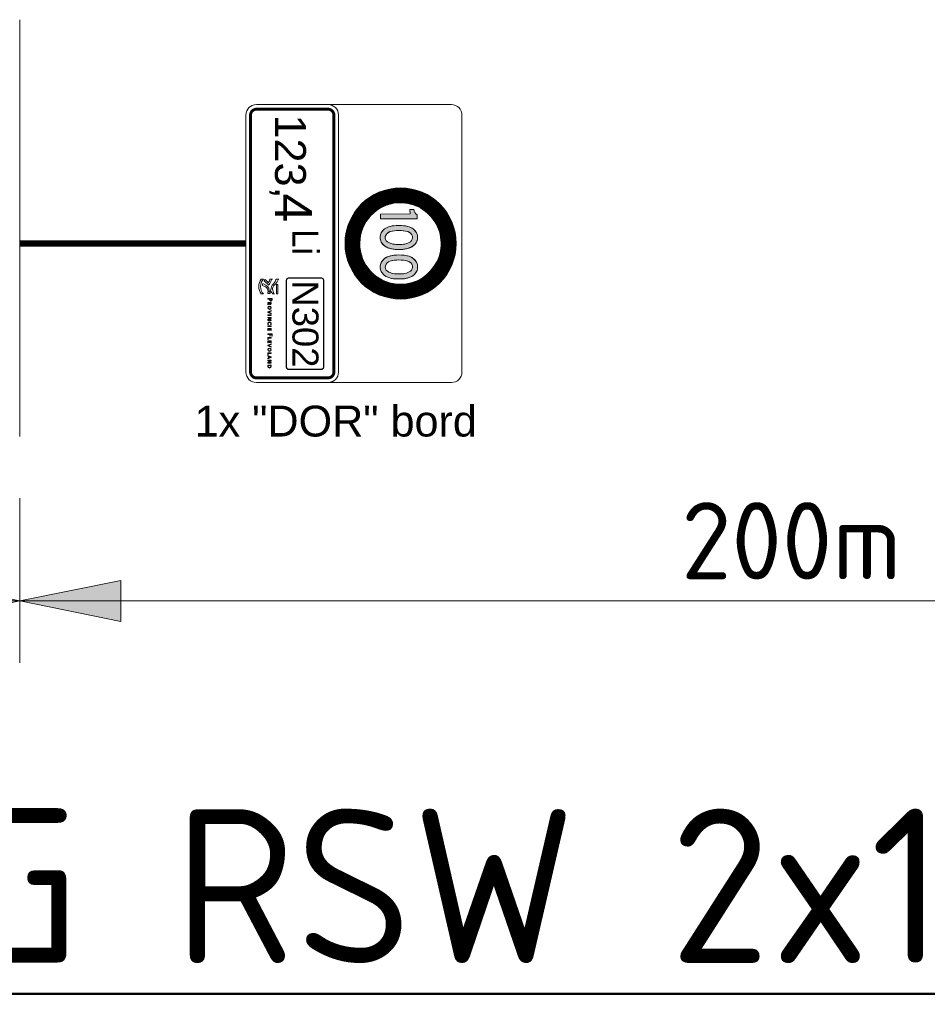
# Model space of a CAD drawing. Header units: metres. Extents: x -699 to 2316, y -1199 to 781.
# Tile 128 of 256: x -84.82 to -81.88, y -81.11 to -77.92. Entities that reach past the tile are written whole.
import ezdxf

# ---------------------------------------------------------------- set-up
doc = ezdxf.new("R2010")
doc.units = ezdxf.units.M
doc.header["$PDMODE"] = 1
for name, color, linetype, lineweight in [('B-WE-VW-VERKEERSTEKEN_BORD-G', 7, 'Continuous', 18), ('N-WE-VH-KANTVERHARDING-G', 210, 'Continuous', 35), ('X-XX-AL-AANPIJLING-M-100', 7, 'Continuous', 18), ('X-XX-AL-T50', 130, 'Continuous', 50)]:
    doc.layers.add(name, color=color, linetype=linetype, lineweight=lineweight)
doc.styles.add('ariel', font='arial.ttf')
doc.styles.add('NLCS-ISO', font='NLCS-ISO.ttf')
doc.styles.add('NLCS-ISO Standaard', font='NLCS-ISO.ttf')
doc.dimstyles.new('NLCS-M100-T25-Pijl-A', dxfattribs={"dimtxt": 0.25, "dimasz": 0.1875, "dimexe": 0.2, "dimexo": 0.2, "dimgap": 0.06999999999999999, "dimtad": 1, "dimlfac": -1, "dimzin": 0, "dimdsep": 46, "dimtxsty": 'NLCS-ISO Standaard', "dimblk": 'Pijl', "dimblk1": 'Pijl', "dimblk2": 'Pijl', "dimcen": 2.5, "dimdle": 2, "dimclrd": 256, "dimclre": 256, "dimclrt": 256, "dimadec": 0, "dimazin": 0, "dimtfac": 1, "dimtofl": 0, "dimtmove": 0, "dimatfit": 3, "dimldrblk": 'Pijl', "dimfxl": 1, "dimtolj": 1, "dimtzin": 0, "dimlwd": 18, "dimlwe": 18, "dimarcsym": 0})

# ---------------------------------------------------------------- blocks, each defined once
blk = doc.blocks.new('Pijl')
h = blk.add_hatch(color=256)
h.paths.add_polyline_path([(2.220446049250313e-16, 0), (-1.75, 0.352142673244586), (-1.749922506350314, 1.310063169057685e-14)])
h.paths.add_polyline_path([(-1.749922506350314, 1.310063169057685e-14), (-1.749845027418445, -0.3520757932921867), (0, 0)])
for p, q in [((0, 0), (-1.75, 0.352142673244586)), ((-1.75, 0.352142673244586), (-1.749845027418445, -0.3520757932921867)), ((-1.901878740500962, 1.4210854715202e-14), (0, 0)), ((0, 0), (-1.749845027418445, -0.3520757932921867))]:
    blk.add_line(p, q)
blk = doc.blocks.new('*D627')
at = {"layer": 'Defpoints', "color": 0, "transparency": 16777216}
for p in [(-89.81727998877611, -79.27430228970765), (-84.81727998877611, -79.27430228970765), (-84.81727998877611, -79.80699782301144)]:
    blk.add_point(p, dxfattribs=at)
at = {"layer": 'X-XX-AL-AANPIJLING-M-100', "lineweight": 18, "transparency": 16777216}
for p, q in [((-89.81727998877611, -79.47430228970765), (-89.81727998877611, -80.00699782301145)), ((-84.81727998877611, -79.47430228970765), (-84.81727998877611, -80.00699782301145)), ((-89.62977998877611, -79.80699782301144), (-85.00477998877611, -79.80699782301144))]:
    blk.add_line(p, q, dxfattribs=at)
at = {"layer": 'X-XX-AL-AANPIJLING-M-100', "lineweight": 18, "transparency": 16777216, "xscale": 0.1875, "yscale": 0.1875, "zscale": 0.1875, "rotation": 180}
blk.add_blockref('Pijl', (-89.81727998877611, -79.80699782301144), dxfattribs=at)
at = {"layer": 'X-XX-AL-AANPIJLING-M-100', "lineweight": 18, "transparency": 16777216, "xscale": 0.1875, "yscale": 0.1875, "zscale": 0.1875}
blk.add_blockref('Pijl', (-84.81727998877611, -79.80699782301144), dxfattribs=at)
at = {"layer": 'X-XX-AL-AANPIJLING-M-100', "transparency": 16777216, "insert": (-87.31727998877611, -79.61199782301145), "char_height": 0.25, "attachment_point": 5, "style": 'NLCS-ISO Standaard'}
blk.add_mtext('\\A1;200m', dxfattribs=at)
blk = doc.blocks.new('*D628')
at = {"layer": 'Defpoints', "color": 0, "transparency": 16777216}
for p in [(-84.81727998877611, -79.27430228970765), (-79.81727998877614, -79.27430228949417), (-79.81727998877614, -79.80699782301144)]:
    blk.add_point(p, dxfattribs=at)
at = {"layer": 'X-XX-AL-AANPIJLING-M-100', "lineweight": 18, "transparency": 16777216}
for p, q in [((-84.81727998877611, -79.47430228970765), (-84.81727998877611, -80.00699782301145)), ((-79.81727998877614, -79.47430228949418), (-79.81727998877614, -80.00699782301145)), ((-84.62977998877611, -79.80699782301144), (-80.00477998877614, -79.80699782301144))]:
    blk.add_line(p, q, dxfattribs=at)
at = {"layer": 'X-XX-AL-AANPIJLING-M-100', "lineweight": 18, "transparency": 16777216, "xscale": 0.1875, "yscale": 0.1875, "zscale": 0.1875, "rotation": 180}
blk.add_blockref('Pijl', (-84.81727998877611, -79.80699782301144), dxfattribs=at)
at = {"layer": 'X-XX-AL-AANPIJLING-M-100', "lineweight": 18, "transparency": 16777216, "xscale": 0.1875, "yscale": 0.1875, "zscale": 0.1875}
blk.add_blockref('Pijl', (-79.81727998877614, -79.80699782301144), dxfattribs=at)
at = {"layer": 'X-XX-AL-AANPIJLING-M-100', "transparency": 16777216, "insert": (-82.31727998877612, -79.61199782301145), "char_height": 0.25, "attachment_point": 5, "style": 'NLCS-ISO Standaard'}
blk.add_mtext('\\A1;200m', dxfattribs=at)
blk = doc.blocks.new('Logo_PFL_Contour_HBBORD')
at = {"layer": 'B-WE-VW-VERKEERSTEKEN_BORD-G', "color": 8, "lineweight": 5}
for points in [[(-0.06342718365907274, -0.0162602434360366), (-0.04818596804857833, -0.0162602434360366), (-0.04818596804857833, -0.01382874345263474), (-0.06342718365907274, -0.01382874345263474), (-0.06342718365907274, -0.0162602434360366)], [(-0.01421348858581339, -0.03016442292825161), (-0.01421348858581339, -0.02466804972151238), (-0.0132521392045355, -0.02466804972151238), (-0.0132521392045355, -0.03016442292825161), (-0.01421348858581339, -0.03016442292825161)], [(0.003684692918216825, -0.03016442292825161), (0.003684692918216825, -0.02466804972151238), (0.004646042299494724, -0.02466804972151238), (0.004646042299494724, -0.03016442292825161), (0.003684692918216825, -0.03016442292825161)], [(0.007635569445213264, -0.03016442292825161), (0.007635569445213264, -0.02466804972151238), (0.01074261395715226, -0.02466804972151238), (0.01074261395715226, -0.02541844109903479), (0.008596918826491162, -0.02541844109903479), (0.008596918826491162, -0.02697224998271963), (0.01063713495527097, -0.02697224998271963), (0.01063713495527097, -0.02770143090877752), (0.008596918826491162, -0.02770143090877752), (0.008596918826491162, -0.02939253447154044), (0.01074261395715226, -0.02939253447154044), (0.01074261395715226, -0.03016442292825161), (0.007635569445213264, -0.03016442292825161)], [(0.01753569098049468, -0.02383310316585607), (0.01753569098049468, -0.0261479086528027), (0.02006202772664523, -0.0261479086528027), (0.02006202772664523, -0.02692982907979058), (0.01753569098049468, -0.02692982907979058), (0.01753569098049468, -0.03016442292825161), (0.01656344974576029, -0.03016442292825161), (0.01656344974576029, -0.02302968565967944), (0.02019960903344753, -0.02302968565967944), (0.02019960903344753, -0.02383310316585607), (0.01753569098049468, -0.02383310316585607)], [(0.02257575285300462, -0.03016442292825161), (0.02257575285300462, -0.02466804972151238), (0.02353710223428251, -0.02466804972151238), (0.02353710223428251, -0.02933979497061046), (0.02550336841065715, -0.02933979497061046), (0.02550336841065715, -0.03016442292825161), (0.02257575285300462, -0.03016442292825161)], [(0.02770065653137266, -0.03016442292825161), (0.02770065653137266, -0.02466804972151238), (0.03080770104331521, -0.02466804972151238), (0.03080770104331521, -0.02541844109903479), (0.02866200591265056, -0.02541844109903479), (0.02866200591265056, -0.02697224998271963), (0.03070222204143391, -0.02697224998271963), (0.03070222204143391, -0.02770143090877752), (0.02866200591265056, -0.02770143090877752), (0.02866200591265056, -0.02939253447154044), (0.03080770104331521, -0.02939253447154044), (0.03080770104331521, -0.03016442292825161), (0.02770065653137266, -0.03016442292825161)], [(0.04725841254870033, -0.03016442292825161), (0.04725841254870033, -0.02466804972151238), (0.04821976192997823, -0.02466804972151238), (0.04821976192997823, -0.02933979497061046), (0.05018602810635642, -0.02933979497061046), (0.05018602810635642, -0.03016442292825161), (0.04725841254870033, -0.03016442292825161)], [(0.05589221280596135, -0.03016442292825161), (0.0554588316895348, -0.02901217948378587), (0.05301733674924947, -0.02901217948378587), (0.05258395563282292, -0.03016442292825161), (0.05161171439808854, -0.03016442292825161), (0.0537465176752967, -0.02466804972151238), (0.05484602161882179, -0.02466804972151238), (0.05695961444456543, -0.03016442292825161), (0.05589221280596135, -0.03016442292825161)]]:
    blk.add_lwpolyline(points, dxfattribs=at)
for points, knots in [([(-0.0621237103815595, -0.03897067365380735), (-0.06336299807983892, -0.03873523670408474), (-0.06422988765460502, -0.03844129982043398), (-0.06523806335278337, -0.03813086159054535), (-0.06523806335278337, -0.03813086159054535), (-0.06264960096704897, -0.03348679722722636), (-0.06264960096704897, -0.03348679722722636), (-0.06264960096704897, -0.03348679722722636), (-0.05968787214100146, -0.02777610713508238), (-0.05344172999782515, -0.02784243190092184), (-0.05285217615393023, -0.02784940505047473), (-0.05123874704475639, -0.02796188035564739), (-0.05123874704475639, -0.02796188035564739), (-0.05123874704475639, -0.02796188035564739), (-0.05085152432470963, -0.02519811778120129), (-0.05682556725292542, -0.02491818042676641), (-0.06182544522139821, -0.02468444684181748), (-0.06400139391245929, -0.02164250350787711), (-0.06523457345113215, -0.02043636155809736), (-0.06667619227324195, -0.01902698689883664), (-0.07078040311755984, -0.01722695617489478), (-0.07124960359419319, -0.01703857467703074), (-0.07181648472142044, -0.01682661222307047), (-0.07223074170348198, -0.01621180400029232), (-0.07223074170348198, -0.01557863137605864), (-0.07223074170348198, -0.01557863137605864), (-0.07223074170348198, -0.01207880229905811), (-0.07223074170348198, -0.01207880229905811), (-0.07223074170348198, -0.01271367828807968), (-0.07187142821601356, -0.0131236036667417), (-0.07124786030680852, -0.01339044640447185), (-0.0708580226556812, -0.01358319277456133), (-0.06550841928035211, -0.0165318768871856), (-0.06399528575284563, -0.01787577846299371), (-0.06261384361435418, -0.01910198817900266), (-0.06013701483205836, -0.0224579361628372), (-0.05643747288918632, -0.02245442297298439), (-0.05643747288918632, -0.02245442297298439), (-0.05613833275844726, -0.02245442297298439), (-0.05613833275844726, -0.02245442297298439), (-0.05442112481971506, -0.02245005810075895), (-0.05080704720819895, -0.02110961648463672), (-0.04909681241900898, -0.02022966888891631), (-0.04883430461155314, -0.02010841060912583), (-0.04833545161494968, -0.01988165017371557), (-0.04819504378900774, -0.01938192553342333), (-0.04819504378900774, -0.01938192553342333), (-0.0481932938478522, -0.02162855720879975), (-0.0481932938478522, -0.02162855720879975), (-0.0481932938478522, -0.02222505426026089), (-0.04856917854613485, -0.02229744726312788), (-0.04908547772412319, -0.02252942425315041), (-0.05005265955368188, -0.02302744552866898), (-0.0522748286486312, -0.02402423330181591), (-0.0522748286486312, -0.02402423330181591), (-0.05205941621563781, -0.02410013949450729), (-0.0519547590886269, -0.02414549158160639), (-0.0517925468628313, -0.0242187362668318), (-0.04909768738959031, -0.02554698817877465), (-0.04885872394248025, -0.02801857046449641), (-0.04885872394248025, -0.02801857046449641), (-0.04885872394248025, -0.02801857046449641), (-0.04871307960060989, -0.03016310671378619), (-0.04871307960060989, -0.03016310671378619), (-0.04871307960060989, -0.03016310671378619), (-0.05103031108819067, -0.0296790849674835), (-0.05290275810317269, -0.0296790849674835), (-0.05805787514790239, -0.0296790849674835), (-0.06040475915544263, -0.03491272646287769), (-0.06040475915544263, -0.03491272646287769), (-0.06040475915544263, -0.03491272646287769), (-0.0621237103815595, -0.03897067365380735), (-0.0621237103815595, -0.03897067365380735)], [0, 0, 0, 0, 1, 1, 1, 2, 2, 2, 3, 3, 3, 4, 4, 4, 5, 5, 5, 6, 6, 6, 7, 7, 7, 8, 8, 8, 9, 9, 9, 10, 10, 10, 11, 11, 11, 12, 12, 12, 13, 13, 13, 14, 14, 14, 15, 15, 15, 16, 16, 16, 17, 17, 17, 18, 18, 18, 19, 19, 19, 20, 20, 20, 21, 21, 21, 22, 22, 22, 23, 23, 23, 24, 24, 24, 24]), ([(-0.07168915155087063, -0.03436184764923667), (-0.07168915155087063, -0.03436184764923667), (-0.06609710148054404, -0.02903755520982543), (-0.06609710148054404, -0.02903755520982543), (-0.06609710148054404, -0.02903755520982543), (-0.06929517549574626, -0.02759767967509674), (-0.07134815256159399, -0.02682850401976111), (-0.07188450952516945, -0.02657118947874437), (-0.07222899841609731, -0.02606624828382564), (-0.07222899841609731, -0.02547757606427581), (-0.07222899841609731, -0.02547757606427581), (-0.07222899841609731, -0.02261874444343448), (-0.07222899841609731, -0.02261874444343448), (-0.07222899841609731, -0.0231995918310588), (-0.07189584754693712, -0.02361643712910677), (-0.07134204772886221, -0.02387981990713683), (-0.06716457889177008, -0.02585604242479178), (-0.06245598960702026, -0.02833725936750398), (-0.06245598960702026, -0.02833725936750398), (-0.06245598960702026, -0.02833725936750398), (-0.06933006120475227, -0.03618285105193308), (-0.06933006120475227, -0.03618285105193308), (-0.07012456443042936, -0.0356604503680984), (-0.07089551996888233, -0.03503339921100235), (-0.07168915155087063, -0.03436184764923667)], [0, 0, 0, 0, 1, 1, 1, 2, 2, 2, 3, 3, 3, 4, 4, 4, 5, 5, 5, 6, 6, 6, 7, 7, 7, 8, 8, 8, 8]), ([(-0.03934844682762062, -0.02745837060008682), (-0.03952787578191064, -0.02745837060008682), (-0.03972908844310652, -0.02745837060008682), (-0.03991940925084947, -0.0274371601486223), (-0.03991940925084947, -0.0274371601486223), (-0.03991940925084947, -0.03016442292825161), (-0.03991940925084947, -0.03016442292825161), (-0.03991940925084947, -0.03016442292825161), (-0.04089165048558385, -0.03016442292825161), (-0.04089165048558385, -0.03016442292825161), (-0.04089165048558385, -0.03016442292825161), (-0.04089165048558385, -0.02302968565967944), (-0.04089165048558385, -0.02302968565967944), (-0.04036310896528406, -0.02300876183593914), (-0.03978182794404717, -0.02298755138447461), (-0.03913691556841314, -0.02298755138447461), (-0.03749855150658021, -0.02298755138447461), (-0.03658994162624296, -0.02381189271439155), (-0.03658994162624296, -0.02508022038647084), (-0.03658994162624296, -0.02647552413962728), (-0.03773129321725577, -0.02745837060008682), (-0.03934844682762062, -0.02745837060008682)], [0, 0, 0, 0, 1, 1, 1, 2, 2, 2, 3, 3, 3, 4, 4, 4, 5, 5, 5, 6, 6, 6, 7, 7, 7, 7]), ([(-0.03924296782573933, -0.02379068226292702), (-0.03950723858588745, -0.02379068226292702), (-0.03971819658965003, -0.02379068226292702), (-0.03991940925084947, -0.02380128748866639), (-0.03991940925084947, -0.02380128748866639), (-0.03991940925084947, -0.02661281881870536), (-0.03991940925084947, -0.02661281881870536), (-0.03973940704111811, -0.02664463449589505), (-0.03953876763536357, -0.02665523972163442), (-0.03933755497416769, -0.02665523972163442), (-0.03828104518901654, -0.02664463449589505), (-0.03760460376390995, -0.02607367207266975), (-0.03760460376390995, -0.02517538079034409), (-0.03760460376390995, -0.0242876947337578), (-0.03812225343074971, -0.02379068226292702), (-0.03924296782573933, -0.02379068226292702)], [0, 0, 0, 0, 1, 1, 1, 2, 2, 2, 3, 3, 3, 4, 4, 4, 5, 5, 5, 5]), ([(-0.03152924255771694, -0.03016442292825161), (-0.03152924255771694, -0.03016442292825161), (-0.03329429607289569, -0.02780719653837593), (-0.03329429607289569, -0.02780719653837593), (-0.03329429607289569, -0.02780719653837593), (-0.03333671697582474, -0.02780719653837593), (-0.03333671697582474, -0.02780719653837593), (-0.03333671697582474, -0.02780719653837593), (-0.03333671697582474, -0.03016442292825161), (-0.03333671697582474, -0.03016442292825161), (-0.03333671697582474, -0.03016442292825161), (-0.03429806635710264, -0.03016442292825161), (-0.03429806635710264, -0.03016442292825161), (-0.03429806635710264, -0.03016442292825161), (-0.03429806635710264, -0.02466804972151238), (-0.03429806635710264, -0.02466804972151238), (-0.03393920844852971, -0.02464683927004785), (-0.03331550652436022, -0.02463623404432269), (-0.03266027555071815, -0.02463623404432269), (-0.03138134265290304, -0.02463623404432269), (-0.03064126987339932, -0.02514356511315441), (-0.03064126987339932, -0.0261160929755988), (-0.03064126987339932, -0.02704619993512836), (-0.03133892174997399, -0.0275956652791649), (-0.0322899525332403, -0.02769082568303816), (-0.03215294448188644, -0.02783901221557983), (-0.03199415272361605, -0.02805025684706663), (-0.03181472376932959, -0.0282721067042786), (-0.03181472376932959, -0.0282721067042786), (-0.03032425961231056, -0.03016442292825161), (-0.03032425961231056, -0.03016442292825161), (-0.03032425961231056, -0.03016442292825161), (-0.03152924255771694, -0.03016442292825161), (-0.03152924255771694, -0.03016442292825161)], [0, 0, 0, 0, 1, 1, 1, 2, 2, 2, 3, 3, 3, 4, 4, 4, 5, 5, 5, 6, 6, 6, 7, 7, 7, 8, 8, 8, 9, 9, 9, 10, 10, 10, 11, 11, 11, 11]), ([(-0.03278696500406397, -0.02537630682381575), (-0.03301913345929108, -0.02537630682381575), (-0.03317792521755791, -0.0253866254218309), (-0.03333671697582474, -0.02540783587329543), (-0.03333671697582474, -0.02540783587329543), (-0.03333671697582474, -0.02713075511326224), (-0.03333671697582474, -0.02713075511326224), (-0.03316760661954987, -0.02714136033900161), (-0.03295607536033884, -0.02715196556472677), (-0.03275543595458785, -0.02715196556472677), (-0.03208931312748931, -0.02715196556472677), (-0.03165593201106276, -0.02678192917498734), (-0.03165593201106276, -0.02621125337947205), (-0.03165593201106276, -0.02565089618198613), (-0.03208931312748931, -0.02537630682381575), (-0.03278696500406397, -0.02537630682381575)], [0, 0, 0, 0, 1, 1, 1, 2, 2, 2, 3, 3, 3, 4, 4, 4, 5, 5, 5, 5]), ([(-0.02586605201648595, -0.03024869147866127), (-0.02765231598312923, -0.03024869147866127), (-0.02848697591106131, -0.02909673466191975), (-0.02848697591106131, -0.02746897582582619), (-0.02848697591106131, -0.02565089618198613), (-0.02719772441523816, -0.02458349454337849), (-0.02569694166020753, -0.02458349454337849), (-0.02407978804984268, -0.02458349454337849), (-0.02304391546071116, -0.02554541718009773), (-0.02304391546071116, -0.02736321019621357), (-0.02304391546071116, -0.02920221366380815), (-0.02431252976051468, -0.03024869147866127), (-0.02586605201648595, -0.03024869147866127)], [0, 0, 0, 0, 1, 1, 1, 2, 2, 2, 3, 3, 3, 4, 4, 4, 4]), ([(-0.0257708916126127, -0.02540783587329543), (-0.02666918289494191, -0.02540783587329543), (-0.02746199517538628, -0.02609488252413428), (-0.02746199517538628, -0.0273844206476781), (-0.02746199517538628, -0.02850484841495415), (-0.02700740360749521, -0.02941374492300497), (-0.02580242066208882, -0.02941374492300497), (-0.02484049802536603, -0.02941374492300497), (-0.02407978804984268, -0.02875851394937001), (-0.02407978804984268, -0.02744776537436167), (-0.02407978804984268, -0.0261160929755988), (-0.02473501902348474, -0.02540783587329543), (-0.0257708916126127, -0.02540783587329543)], [0, 0, 0, 0, 1, 1, 1, 2, 2, 2, 3, 3, 3, 4, 4, 4, 4]), ([(-0.01835411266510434, -0.03016442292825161), (-0.01835411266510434, -0.03016442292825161), (-0.01945304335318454, -0.03016442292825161), (-0.01945304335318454, -0.03016442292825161), (-0.01945304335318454, -0.03016442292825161), (-0.0215884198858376, -0.02466804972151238), (-0.0215884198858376, -0.02466804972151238), (-0.0215884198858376, -0.02466804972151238), (-0.02052044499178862, -0.02466804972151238), (-0.02052044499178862, -0.02466804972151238), (-0.02052044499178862, -0.02466804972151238), (-0.01935788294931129, -0.02773324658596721), (-0.01935788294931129, -0.02773324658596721), (-0.01917845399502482, -0.02818755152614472), (-0.01901966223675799, -0.02866335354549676), (-0.01889297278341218, -0.02913886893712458), (-0.01889297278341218, -0.02913886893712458), (-0.01888265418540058, -0.02913886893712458), (-0.01888265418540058, -0.02913886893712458), (-0.01873475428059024, -0.02867395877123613), (-0.01858628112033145, -0.02818755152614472), (-0.01841717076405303, -0.02776477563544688), (-0.01841717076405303, -0.02776477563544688), (-0.0172018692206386, -0.02466804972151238), (-0.0172018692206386, -0.02466804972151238), (-0.0172018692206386, -0.02466804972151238), (-0.0161975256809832, -0.02466804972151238), (-0.0161975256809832, -0.02466804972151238), (-0.0161975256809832, -0.02466804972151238), (-0.01835411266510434, -0.03016442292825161), (-0.01835411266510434, -0.03016442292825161)], [0, 0, 0, 0, 1, 1, 1, 2, 2, 2, 3, 3, 3, 4, 4, 4, 5, 5, 5, 6, 6, 6, 7, 7, 7, 8, 8, 8, 9, 9, 9, 10, 10, 10, 10]), ([(-0.006690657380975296, -0.03016442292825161), (-0.006690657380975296, -0.03016442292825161), (-0.008761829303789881, -0.02694043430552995), (-0.008761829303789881, -0.02694043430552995), (-0.00898367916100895, -0.026602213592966), (-0.009206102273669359, -0.0262006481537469), (-0.009364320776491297, -0.02586242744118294), (-0.009364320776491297, -0.02586242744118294), (-0.009375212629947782, -0.02586242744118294), (-0.009375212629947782, -0.02586242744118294), (-0.009354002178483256, -0.02621125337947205), (-0.00933279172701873, -0.02658100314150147), (-0.00933279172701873, -0.02717288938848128), (-0.00933279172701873, -0.02717288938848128), (-0.00933279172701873, -0.03016442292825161), (-0.00933279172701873, -0.03016442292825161), (-0.00933279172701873, -0.03016442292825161), (-0.01026261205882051, -0.03016442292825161), (-0.01026261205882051, -0.03016442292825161), (-0.01026261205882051, -0.03016442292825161), (-0.01026261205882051, -0.02466804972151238), (-0.01026261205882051, -0.02466804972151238), (-0.01026261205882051, -0.02466804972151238), (-0.008994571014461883, -0.02466804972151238), (-0.008994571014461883, -0.02466804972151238), (-0.008994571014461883, -0.02466804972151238), (-0.006954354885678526, -0.02783901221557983), (-0.006954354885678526, -0.02783901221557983), (-0.006722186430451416, -0.02818755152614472), (-0.006500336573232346, -0.02856819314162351), (-0.006310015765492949, -0.02893794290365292), (-0.006310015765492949, -0.02893794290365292), (-0.006299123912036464, -0.02893794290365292), (-0.006299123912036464, -0.02893794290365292), (-0.006331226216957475, -0.02857879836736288), (-0.006341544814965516, -0.02798691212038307), (-0.006341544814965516, -0.02717288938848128), (-0.006341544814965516, -0.02717288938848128), (-0.006352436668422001, -0.02466804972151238), (-0.006352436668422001, -0.02466804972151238), (-0.006352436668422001, -0.02466804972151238), (-0.005411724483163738, -0.02466804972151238), (-0.005411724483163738, -0.02466804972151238), (-0.005411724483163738, -0.02466804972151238), (-0.005411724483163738, -0.03016442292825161), (-0.005411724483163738, -0.03016442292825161), (-0.005411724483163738, -0.03016442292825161), (-0.006690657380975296, -0.03016442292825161), (-0.006690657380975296, -0.03016442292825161)], [0, 0, 0, 0, 1, 1, 1, 2, 2, 2, 3, 3, 3, 4, 4, 4, 5, 5, 5, 6, 6, 6, 7, 7, 7, 8, 8, 8, 9, 9, 9, 10, 10, 10, 11, 11, 11, 12, 12, 12, 13, 13, 13, 14, 14, 14, 15, 15, 15, 16, 16, 16, 16]), ([(-0.0002558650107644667, -0.03023837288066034), (-0.002020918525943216, -0.03023837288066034), (-0.002940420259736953, -0.02921281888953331), (-0.002940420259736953, -0.02753232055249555), (-0.002940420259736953, -0.0259575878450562), (-0.002052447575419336, -0.02459409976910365), (-2.312330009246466e-05, -0.02459409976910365), (0.0003678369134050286, -0.02459409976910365), (0.0008224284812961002, -0.02464683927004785), (0.001203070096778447, -0.02475260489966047), (0.001203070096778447, -0.02475260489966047), (0.001107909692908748, -0.02560876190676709), (0.001107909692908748, -0.02560876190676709), (0.0006951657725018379, -0.02548178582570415), (0.0002829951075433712, -0.02540783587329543), (-0.0001182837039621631, -0.02540783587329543), (-0.001312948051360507, -0.02540783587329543), (-0.001915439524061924, -0.02628520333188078), (-0.001915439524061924, -0.0274371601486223), (-0.001915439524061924, -0.02870548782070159), (-0.001249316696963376, -0.02939253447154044), (-5.522560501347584e-05, -0.02939253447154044), (0.0003781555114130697, -0.02939253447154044), (0.0008327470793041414, -0.02928676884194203), (0.001170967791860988, -0.02912826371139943), (0.001170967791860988, -0.02912826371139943), (0.001255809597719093, -0.02997381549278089), (0.001255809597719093, -0.02997381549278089), (0.0008115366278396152, -0.03014321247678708), (0.0002938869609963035, -0.03023837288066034), (-0.0002558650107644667, -0.03023837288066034)], [0, 0, 0, 0, 1, 1, 1, 2, 2, 2, 3, 3, 3, 4, 4, 4, 5, 5, 5, 6, 6, 6, 7, 7, 7, 8, 8, 8, 9, 9, 9, 10, 10, 10, 10]), ([(0.03578470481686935, -0.03016442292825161), (0.03578470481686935, -0.03016442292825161), (0.0346857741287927, -0.03016442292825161), (0.0346857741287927, -0.03016442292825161), (0.0346857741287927, -0.03016442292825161), (0.03255039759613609, -0.02466804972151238), (0.03255039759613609, -0.02466804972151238), (0.03255039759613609, -0.02466804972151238), (0.03361837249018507, -0.02466804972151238), (0.03361837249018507, -0.02466804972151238), (0.03361837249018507, -0.02466804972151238), (0.0347809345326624, -0.02773324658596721), (0.0347809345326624, -0.02773324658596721), (0.03496036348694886, -0.02818755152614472), (0.03511915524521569, -0.02866335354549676), (0.03524584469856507, -0.02913886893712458), (0.03524584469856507, -0.02913886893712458), (0.03525616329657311, -0.02913886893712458), (0.03525616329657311, -0.02913886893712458), (0.03540463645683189, -0.02867395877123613), (0.03555253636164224, -0.02818755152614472), (0.03572164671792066, -0.02776477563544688), (0.03572164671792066, -0.02776477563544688), (0.03693694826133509, -0.02466804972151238), (0.03693694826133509, -0.02466804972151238), (0.03693694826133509, -0.02466804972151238), (0.03794071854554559, -0.02466804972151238), (0.03794071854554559, -0.02466804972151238), (0.03794071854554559, -0.02466804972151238), (0.03578470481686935, -0.03016442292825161), (0.03578470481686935, -0.03016442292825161)], [0, 0, 0, 0, 1, 1, 1, 2, 2, 2, 3, 3, 3, 4, 4, 4, 5, 5, 5, 6, 6, 6, 7, 7, 7, 8, 8, 8, 9, 9, 9, 10, 10, 10, 10]), ([(0.04200739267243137, -0.03024869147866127), (0.04022112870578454, -0.03024869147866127), (0.03938646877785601, -0.02909673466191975), (0.03938646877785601, -0.02746897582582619), (0.03938646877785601, -0.02565089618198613), (0.04067572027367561, -0.02458349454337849), (0.04217650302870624, -0.02458349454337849), (0.04379365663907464, -0.02458349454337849), (0.0448295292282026, -0.02554541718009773), (0.0448295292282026, -0.02736321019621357), (0.0448295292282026, -0.02920221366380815), (0.04356091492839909, -0.03024869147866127), (0.04200739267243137, -0.03024869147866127)], [0, 0, 0, 0, 1, 1, 1, 2, 2, 2, 3, 3, 3, 4, 4, 4, 4]), ([(0.04210255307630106, -0.02540783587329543), (0.04120426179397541, -0.02540783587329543), (0.04041144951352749, -0.02609488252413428), (0.04041144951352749, -0.0273844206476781), (0.04041144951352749, -0.02850484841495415), (0.04086604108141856, -0.02941374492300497), (0.04207102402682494, -0.02941374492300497), (0.04303294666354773, -0.02941374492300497), (0.04379365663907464, -0.02875851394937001), (0.04379365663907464, -0.02744776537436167), (0.04379365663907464, -0.0261160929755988), (0.04313842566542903, -0.02540783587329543), (0.04210255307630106, -0.02540783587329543)], [0, 0, 0, 0, 1, 1, 1, 2, 2, 2, 3, 3, 3, 4, 4, 4, 4]), ([(0.05454964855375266, -0.02658100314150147), (0.05443327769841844, -0.02627459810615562), (0.05432779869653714, -0.02593637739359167), (0.05424353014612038, -0.02567210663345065), (0.05424353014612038, -0.02567210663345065), (0.05423263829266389, -0.02567210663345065), (0.05423263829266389, -0.02567210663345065), (0.05416958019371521, -0.02594698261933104), (0.05406352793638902, -0.02626399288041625), (0.05394715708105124, -0.02657039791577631), (0.05394715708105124, -0.02657039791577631), (0.0532707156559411, -0.02830392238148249), (0.0532707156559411, -0.02830392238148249), (0.0532707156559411, -0.02830392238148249), (0.05521577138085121, -0.02830392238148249), (0.05521577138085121, -0.02830392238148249), (0.05521577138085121, -0.02830392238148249), (0.05454964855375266, -0.02658100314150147), (0.05454964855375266, -0.02658100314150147)], [0, 0, 0, 0, 1, 1, 1, 2, 2, 2, 3, 3, 3, 4, 4, 4, 5, 5, 5, 6, 6, 6, 6]), ([(0.06271739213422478, -0.03016442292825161), (0.06271739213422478, -0.03016442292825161), (0.0606462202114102, -0.02694043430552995), (0.0606462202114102, -0.02694043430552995), (0.06042379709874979, -0.026602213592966), (0.06020194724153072, -0.0262006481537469), (0.06004372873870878, -0.02586242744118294), (0.06004372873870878, -0.02586242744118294), (0.06003283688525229, -0.02586242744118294), (0.06003283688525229, -0.02586242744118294), (0.06005404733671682, -0.02621125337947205), (0.0600752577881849, -0.02658100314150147), (0.0600752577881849, -0.02717288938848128), (0.0600752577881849, -0.02717288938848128), (0.0600752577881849, -0.03016442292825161), (0.0600752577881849, -0.03016442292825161), (0.0600752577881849, -0.03016442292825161), (0.05914543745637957, -0.03016442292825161), (0.05914543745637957, -0.03016442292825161), (0.05914543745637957, -0.03016442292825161), (0.05914543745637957, -0.02466804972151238), (0.05914543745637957, -0.02466804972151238), (0.05914543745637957, -0.02466804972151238), (0.06041347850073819, -0.02466804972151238), (0.06041347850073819, -0.02466804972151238), (0.06041347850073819, -0.02466804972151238), (0.06245312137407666, -0.02783901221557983), (0.06245312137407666, -0.02783901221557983), (0.06268586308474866, -0.02818755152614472), (0.06290771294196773, -0.02856819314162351), (0.06309803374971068, -0.02893794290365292), (0.06309803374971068, -0.02893794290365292), (0.06310892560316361, -0.02893794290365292), (0.06310892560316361, -0.02893794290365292), (0.0630768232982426, -0.02857879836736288), (0.06306650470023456, -0.02798691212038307), (0.06306650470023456, -0.02717288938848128), (0.06306650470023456, -0.02717288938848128), (0.06305561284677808, -0.02466804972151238), (0.06305561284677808, -0.02466804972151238), (0.06305561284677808, -0.02466804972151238), (0.06399632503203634, -0.02466804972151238), (0.06399632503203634, -0.02466804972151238), (0.06399632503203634, -0.02466804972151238), (0.06399632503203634, -0.03016442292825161), (0.06399632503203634, -0.03016442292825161), (0.06399632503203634, -0.03016442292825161), (0.06271739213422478, -0.03016442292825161), (0.06271739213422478, -0.03016442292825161)], [0, 0, 0, 0, 1, 1, 1, 2, 2, 2, 3, 3, 3, 4, 4, 4, 5, 5, 5, 6, 6, 6, 7, 7, 7, 8, 8, 8, 9, 9, 9, 10, 10, 10, 11, 11, 11, 12, 12, 12, 13, 13, 13, 14, 14, 14, 15, 15, 15, 16, 16, 16, 16]), ([(0.06859096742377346, -0.03019595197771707), (0.06793573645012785, -0.03019595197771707), (0.06743872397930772, -0.03017474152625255), (0.06699502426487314, -0.03016442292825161), (0.06699502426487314, -0.03016442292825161), (0.06699502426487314, -0.02466804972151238), (0.06699502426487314, -0.02466804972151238), (0.06745993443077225, -0.02466804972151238), (0.06825274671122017, -0.02464683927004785), (0.06887587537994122, -0.02464683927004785), (0.07068334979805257, -0.02464683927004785), (0.07182470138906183, -0.02543965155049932), (0.07182470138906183, -0.02734199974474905), (0.07182470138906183, -0.0292973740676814), (0.07044028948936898, -0.03019595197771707), (0.06859096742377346, -0.03019595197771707)], [0, 0, 0, 0, 1, 1, 1, 2, 2, 2, 3, 3, 3, 4, 4, 4, 5, 5, 5, 5]), ([(0.06873886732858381, -0.02541844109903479), (0.0685061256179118, -0.02541844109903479), (0.06819943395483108, -0.02542904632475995), (0.06795637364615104, -0.02543965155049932), (0.06795637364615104, -0.02543965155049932), (0.06795637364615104, -0.02936100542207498), (0.06795637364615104, -0.02936100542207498), (0.0681254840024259, -0.02938192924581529), (0.06845338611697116, -0.02939253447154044), (0.06869644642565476, -0.02939253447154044), (0.0699438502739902, -0.02939253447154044), (0.0708100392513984, -0.02876883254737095), (0.0708100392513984, -0.02739502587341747), (0.0708100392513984, -0.02608427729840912), (0.07011296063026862, -0.02541844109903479), (0.06873886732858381, -0.02541844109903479)], [0, 0, 0, 0, 1, 1, 1, 2, 2, 2, 3, 3, 3, 4, 4, 4, 5, 5, 5, 5]), ([(-0.07214134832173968, -0.04062857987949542), (-0.06873309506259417, -0.04326155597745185), (-0.06482249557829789, -0.044837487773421), (-0.06021768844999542, -0.044837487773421), (-0.05567479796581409, -0.044837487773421), (-0.05164995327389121, -0.04323366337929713), (-0.04826350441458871, -0.04065998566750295), (-0.04826350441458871, -0.04065998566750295), (-0.04826350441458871, -0.03705550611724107), (-0.04826350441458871, -0.03705550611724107), (-0.05137785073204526, -0.04022482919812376), (-0.05541490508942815, -0.04187837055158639), (-0.06021768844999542, -0.04187837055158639), (-0.06511639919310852, -0.04187837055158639), (-0.06851506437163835, -0.04022046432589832), (-0.07214134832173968, -0.0370433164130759), (-0.07214134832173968, -0.0370433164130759), (-0.07214134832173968, -0.04062857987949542), (-0.07214134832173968, -0.04062857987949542)], [0, 0, 0, 0, 1, 1, 1, 2, 2, 2, 3, 3, 3, 4, 4, 4, 5, 5, 5, 6, 6, 6, 6])]:
    blk.add_open_spline(points, degree=3, knots=knots, dxfattribs=at)

msp = doc.modelspace()

# ---------------------------------------------------------------- hatches: boundary and pattern name
at = {"layer": 'B-WE-VW-VERKEERSTEKEN_BORD-G', "lineweight": 5}
h = msp.add_hatch(color=8, dxfattribs=at)
edge = h.paths.add_edge_path()
edge.add_arc((-83.5861164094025, -78.79637397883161), 0.1100345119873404, 73.74499954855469, 91.32966226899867, ccw=False)
edge.add_arc((-83.56663468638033, -78.72843708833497), 0.03936143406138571, 16.47322139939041, 73.28871833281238, ccw=False)
edge.add_arc((-83.56172103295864, -78.725057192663), 0.03374168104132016, -54.362371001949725, 13.333941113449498, ccw=False)
edge.add_arc((-83.58220133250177, -78.6892075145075), 0.07493060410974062, -94.85505346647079, -57.608788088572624, ccw=False)
edge.add_arc((-83.59512885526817, -78.68922863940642), 0.0749306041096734, -122.20395840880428, -84.95769303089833, ccw=False)
edge.add_arc((-83.61549188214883, -78.72514505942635), 0.03374168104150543, 166.8533123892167, 234.5496245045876, ccw=False)
edge.add_arc((-83.61056720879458, -78.7285088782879), 0.03936143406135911, 106.8985351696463, 163.7140321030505, ccw=False)
edge.add_arc((-83.59086355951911, -78.79638173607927), 0.1100345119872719, 88.85759123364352, 106.44225395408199, ccw=False)
edge = h.paths.add_edge_path(flags=16)
edge.add_arc((-83.5861164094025, -78.79637397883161), 0.09378741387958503, 73.78819199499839, 91.54382707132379, ccw=False)
edge.add_arc((-83.56663468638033, -78.72843708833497), 0.02311433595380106, 17.611575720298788, 73.14324999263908, ccw=False)
edge.add_arc((-83.56172103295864, -78.725057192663), 0.01749458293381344, -53.00905657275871, 11.92068022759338, ccw=False)
edge.add_arc((-83.58220133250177, -78.6892075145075), 0.05868350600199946, -96.23012135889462, -58.10462343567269, ccw=False)
edge.add_arc((-83.59512885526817, -78.68922863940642), 0.05868350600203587, -121.70812306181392, -83.58262513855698, ccw=False)
edge.add_arc((-83.61549188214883, -78.72514505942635), 0.0174945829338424, 168.266573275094, 233.1963100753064, ccw=False)
edge.add_arc((-83.61056720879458, -78.7285088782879), 0.0231143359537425, 107.0440035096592, 162.5756777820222, ccw=False)
edge.add_arc((-83.59086355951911, -78.79638173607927), 0.09378741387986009, 88.6434264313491, 106.39906150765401, ccw=False)
h.paths.add_polyline_path([(-83.64939658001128, -78.6296580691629), (-83.64918267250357, -78.62570438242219), (-83.64852638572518, -78.62189968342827), (-83.64742911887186, -78.61824397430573), (-83.64589017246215, -78.61473725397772), (-83.64390954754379, -78.61137882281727), (-83.64148794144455, -78.60817008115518), (-83.63862395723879, -78.6051096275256), (-83.63531899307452, -78.6021981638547), (-83.63150712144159, -78.59953772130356), (-83.6271238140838, -78.59723033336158), (-83.62216907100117, -78.59527600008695), (-83.61664359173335, -78.59367472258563), (-83.61054597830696, -78.59242579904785), (-83.6038776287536, -78.59152993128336), (-83.59663714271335, -78.59098781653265), (-83.58882592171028, -78.59079805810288), (-83.58101412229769, -78.59096228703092), (-83.57377260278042, -78.5914807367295), (-83.56710206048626, -78.5923548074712), (-83.56100179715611, -78.5935837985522), (-83.55547251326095, -78.59516701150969), (-83.55051350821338, -78.59710514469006), (-83.54612548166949, -78.5993981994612), (-83.5423070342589, -78.6020461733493), (-83.53899537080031, -78.60494682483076), (-83.53612349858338, -78.60799790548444), (-83.5336928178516, -78.61119871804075), (-83.531702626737, -78.61455066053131), (-83.53015362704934, -78.61805233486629), (-83.52904511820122, -78.62170443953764), (-83.5283777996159, -78.62550697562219), (-83.52815027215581, -78.62945994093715), (-83.52836487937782, -78.6334136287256), (-83.5290197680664, -78.63721762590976), (-83.530116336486, -78.64087263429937), (-83.53165388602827, -78.64437795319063), (-83.53363311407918, -78.64773498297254), (-83.53605332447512, -78.6509416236), (-83.5389152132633, -78.6539999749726), (-83.54221738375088, -78.65690863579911), (-83.5460271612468, -78.6595662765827), (-83.55040767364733, -78.66187156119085), (-83.55536032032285, -78.66382449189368), (-83.56088440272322, -78.66542436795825), (-83.56698061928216, -78.6666718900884), (-83.57364827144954, -78.66756635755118), (-83.58088805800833, -78.66810847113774), (-83.58869927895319, -78.66829822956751), (-83.59651107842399, -78.66813400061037), (-83.60375329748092, -78.66761555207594), (-83.61042453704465, -78.66674288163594), (-83.61652619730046, -78.66551529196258), (-83.62205687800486, -78.66393348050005), (-83.62701797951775, -78.66199674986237), (-83.63140880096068, -78.65970579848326), (-83.6352293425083, -78.65706062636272), (-83.63854379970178, -78.65416277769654), (-83.64141776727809, -78.65111379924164), (-83.64384984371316, -78.64791508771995), (-83.64584143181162, -78.64456454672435), (-83.64739182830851, -78.64106427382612), (-83.64850103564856, -78.6374128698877), (-83.64916975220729, -78.63361103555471)])
edge = h.paths.add_edge_path(flags=16)
edge.add_arc((-83.58627258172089, -78.70080294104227), 0.09378741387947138, 73.788191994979, 91.54382707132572, ccw=False)
edge.add_arc((-83.56679085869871, -78.63286605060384), 0.0231143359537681, 17.611575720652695, 73.1432499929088, ccw=False)
edge.add_arc((-83.56187720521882, -78.62948615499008), 0.01749458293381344, -53.00905657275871, 11.92068022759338, ccw=False)
edge.add_arc((-83.58235750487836, -78.59363647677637), 0.05868350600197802, -96.2301213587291, -58.104623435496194, ccw=False)
edge.add_arc((-83.59528502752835, -78.59365760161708), 0.05868350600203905, -121.70812306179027, -83.58262513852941, ccw=False)
edge.add_arc((-83.61564805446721, -78.62957402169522), 0.0174945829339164, 168.2665732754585, 233.196310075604, ccw=False)
edge.add_arc((-83.61072338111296, -78.63293784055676), 0.02311433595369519, 107.04400350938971, 162.57567778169, ccw=False)
edge.add_arc((-83.5910197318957, -78.70081069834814), 0.09378741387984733, 88.64342643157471, 106.39906150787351, ccw=False)
edge = h.paths.add_edge_path()
edge.add_line((-83.64799074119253, -78.5536853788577), (-83.64796466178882, -78.56964489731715))
edge.add_line((-83.64796466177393, -78.56964489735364), (-83.52921095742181, -78.56945084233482))
edge.add_line((-83.52921095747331, -78.56945084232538), (-83.52923303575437, -78.55593985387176))
edge.add_arc((-83.5223318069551, -78.53906529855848), 0.01823122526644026, 180.1173623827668, 247.75678908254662, ccw=False)
edge.add_line((-83.54056299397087, -78.53910264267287), (-83.5536143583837, -78.53912396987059))
edge.add_line((-83.5536143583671, -78.53912396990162), (-83.55223502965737, -78.55352890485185))
edge.add_line((-83.55223502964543, -78.553528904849), (-83.64799074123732, -78.55368537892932))

# ---------------------------------------------------------------- linework, layer by layer
at = {"layer": 'B-WE-VW-VERKEERSTEKEN_BORD-G', "color": 8, "lineweight": 5}
msp.add_lwpolyline([(-83.81824506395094, -79.09930228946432, 0.4142135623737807), (-83.78438438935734, -79.06544161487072), (-83.78438438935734, -78.2331629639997, 0.4142135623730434), (-83.81824506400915, -78.19930228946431), (-84.05052371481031, -78.19930228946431, 0.4142135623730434), (-84.0843843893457, -78.23316296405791), (-84.08438438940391, -79.06544161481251, 0.4142135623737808), (-84.05052371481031, -79.09930228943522)], format="xyb", close=True, dxfattribs=at)
for points, const_width in [([(-84.06938438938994, -78.2331629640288), (-84.06938438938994, -79.06544161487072, 0.414213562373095), (-84.0505237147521, -79.08430228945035), (-83.81824506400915, -79.08430228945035, 0.4142135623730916), (-83.79938438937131, -79.06544161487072), (-83.79938438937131, -78.2331629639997, 0.414213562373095), (-83.81824506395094, -78.21430228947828), (-84.0505237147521, -78.21430228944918, 0.4142135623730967)], 0.009430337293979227), ([(-83.9532292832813, -78.76924823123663), (-83.9532292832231, -79.04865018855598, 0.414213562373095), (-83.94479446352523, -79.05708500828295), (-83.84091543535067, -79.05708500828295, 0.4142135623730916), (-83.8324806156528, -79.04865018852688), (-83.8324806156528, -78.76924823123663, 0.414213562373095), (-83.84091543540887, -78.76081341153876), (-83.94479446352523, -78.76081341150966, 0.4142135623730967)], 0.004217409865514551)]:
    msp.add_lwpolyline(points, format="xyb", close=True, dxfattribs=dict(at, const_width=const_width))
at = {"layer": 'B-WE-VW-VERKEERSTEKEN_BORD-G', "color": 8, "lineweight": 5, "flags": 128}
for points in [[(-83.41824506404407, -79.09930228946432, 0.4142135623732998), (-83.38438438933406, -79.06544161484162), (-83.38438438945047, -78.2331629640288, 0.4142135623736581), (-83.41824506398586, -78.19930228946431), (-83.81824506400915, -78.19930228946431, -0.4142135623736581), (-83.78438438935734, -78.2331629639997), (-83.78438438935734, -79.06544161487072, -0.4142135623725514), (-83.81824506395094, -79.09930228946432)], [(-83.64796466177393, -78.56964489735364), (-83.64799074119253, -78.5536853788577), (-83.55223502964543, -78.553528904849), (-83.5536143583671, -78.53912396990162), (-83.54056299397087, -78.53910264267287, 0.3040111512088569), (-83.52923303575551, -78.55593985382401), (-83.52921095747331, -78.56945084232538)], [(-83.64799074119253, -78.5536853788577), (-83.64796466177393, -78.56964489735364), (-83.52921095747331, -78.56945084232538), (-83.52923303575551, -78.55593985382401, -0.3040111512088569), (-83.54056299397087, -78.53910264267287), (-83.5536143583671, -78.53912396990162), (-83.55223502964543, -78.553528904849)], [(-83.63521814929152, -78.65706060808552, -0.3042823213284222), (-83.64850539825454, -78.62189964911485, -0.2531108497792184), (-83.62216487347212, -78.59527599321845, -0.07687848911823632), (-83.58882592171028, -78.59079805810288, -0.07687848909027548), (-83.55547251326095, -78.59516701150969, -0.2531108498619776), (-83.52904511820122, -78.62170443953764, -0.3042823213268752), (-83.54221738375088, -78.65690863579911, -0.1639635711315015), (-83.58869927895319, -78.66829822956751, -0.1639635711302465)], [(-83.58882592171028, -78.59079805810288, -0.07687848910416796), (-83.55547251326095, -78.59516701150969, -0.2531108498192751), (-83.52904511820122, -78.62170443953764, -0.3042823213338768), (-83.54221738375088, -78.65690863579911, -0.1639635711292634), (-83.58869927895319, -78.66829822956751, -0.1639635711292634), (-83.63521814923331, -78.65706060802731, -0.3042823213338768), (-83.64850539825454, -78.62189964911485, -0.2531108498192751), (-83.62216487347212, -78.59527599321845, -0.07687848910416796)], [(-83.62612862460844, -78.6435818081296, -0.2911408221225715), (-83.632777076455, -78.62601634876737, -0.2550985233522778), (-83.61683518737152, -78.61064617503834, -0.0757774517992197), (-83.58879936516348, -78.60704957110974, -0.07577745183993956), (-83.56075193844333, -78.61055452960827, -0.2550985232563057), (-83.54475990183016, -78.62587252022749, -0.2911408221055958), (-83.5513509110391, -78.64345961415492, -0.1679055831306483), (-83.58872595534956, -78.65197340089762, -0.1679055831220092)], [(-83.58879936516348, -78.60704957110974, -0.07762894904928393), (-83.56008816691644, -78.61074487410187, -0.2471586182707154), (-83.54475990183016, -78.62587252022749, -0.291140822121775), (-83.5513509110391, -78.64345961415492, -0.1679055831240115), (-83.58872595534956, -78.65197340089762, -0.1679055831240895), (-83.62612862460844, -78.6435818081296, -0.2911408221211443), (-83.632777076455, -78.62601634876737, -0.2471586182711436), (-83.61749833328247, -78.61083868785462, -0.07762894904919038)], [(-83.63506197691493, -78.75263164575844, -0.3042823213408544), (-83.64834922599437, -78.71747068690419, -0.2531108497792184), (-83.62200870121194, -78.69084703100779, -0.07687848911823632), (-83.5886697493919, -78.6863690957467, -0.07687848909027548), (-83.55531634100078, -78.69073804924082, -0.2531108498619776), (-83.52888894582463, -78.71727547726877, -0.3042823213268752), (-83.54206121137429, -78.75247967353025, -0.1639635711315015), (-83.5885431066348, -78.76386926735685, -0.1639635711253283)], [(-83.5886697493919, -78.6863690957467, -0.07687848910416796), (-83.55531634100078, -78.69073804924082, -0.2531108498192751), (-83.52888894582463, -78.71727547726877, -0.3042823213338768), (-83.54206121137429, -78.75247967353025, -0.1639635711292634), (-83.5885431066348, -78.76386926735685, -0.1639635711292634), (-83.63506197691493, -78.75263164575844, -0.3042823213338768), (-83.64834922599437, -78.71747068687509, -0.2531108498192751), (-83.62200870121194, -78.69084703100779, -0.07687848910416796)], [(-83.62597245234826, -78.73915284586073, -0.2911408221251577), (-83.63262090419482, -78.7215873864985, -0.2550985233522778), (-83.61667901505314, -78.70621721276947, -0.0757774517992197), (-83.5886431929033, -78.70262060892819, -0.07577745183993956), (-83.56059576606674, -78.7061255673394, -0.2550985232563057), (-83.54460372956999, -78.72144355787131, -0.2911408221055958), (-83.55119473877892, -78.73903065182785, -0.1679055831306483), (-83.58856978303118, -78.74754443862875, -0.1679055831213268)], [(-83.5886431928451, -78.70262060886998, -0.07762894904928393), (-83.55993199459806, -78.706315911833, -0.2471586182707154), (-83.54460372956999, -78.72144355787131, -0.291140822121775), (-83.55119473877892, -78.73903065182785, -0.1679055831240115), (-83.58856978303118, -78.74754443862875, -0.1679055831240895), (-83.62597245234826, -78.73915284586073, -0.2911408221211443), (-83.63262090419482, -78.7215873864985, -0.2471586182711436), (-83.61734216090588, -78.70640972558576, -0.07762894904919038)]]:
    msp.add_lwpolyline(points, format="xyb", close=True, dxfattribs=at)
at = {"layer": 'B-WE-VW-VERKEERSTEKEN_BORD-G', "color": 8, "lineweight": 5, "const_width": 0.0478, "flags": 128}
msp.add_lwpolyline([(-83.6086958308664, -78.49519802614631, -1.073594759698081), (-83.58211231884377, -78.80529590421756, -0.924711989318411), (-83.6086958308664, -78.49519802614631, -0.924711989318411)], format="xyb", dxfattribs=at)
at = {"layer": 'B-WE-VW-VERKEERSTEKEN_BORD-G', "color": 8, "lineweight": 5, "flags": 128}
msp.add_lwpolyline([(-83.6047335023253, -78.51879483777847, -1.074112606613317), (-83.58222401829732, -78.78136899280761, -0.9251580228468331), (-83.6047335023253, -78.51879483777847, -0.6819991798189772)], format="xyb", dxfattribs=at)
for points in [[(-83.64939658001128, -78.6296580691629), (-83.64918267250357, -78.62570438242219), (-83.64852638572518, -78.62189968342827), (-83.64742911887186, -78.61824397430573), (-83.64589017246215, -78.61473725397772), (-83.64390954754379, -78.61137882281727), (-83.64148794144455, -78.60817008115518), (-83.63862395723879, -78.6051096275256), (-83.63531899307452, -78.6021981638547), (-83.63150712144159, -78.59953772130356), (-83.6271238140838, -78.59723033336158), (-83.62216907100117, -78.59527600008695), (-83.61664359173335, -78.59367472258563), (-83.61054597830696, -78.59242579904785), (-83.6038776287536, -78.59152993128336), (-83.59663714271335, -78.59098781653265), (-83.58882592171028, -78.59079805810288), (-83.58101412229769, -78.59096228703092), (-83.57377260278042, -78.5914807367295), (-83.56710206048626, -78.5923548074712), (-83.56100179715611, -78.5935837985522), (-83.55547251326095, -78.59516701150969), (-83.55051350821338, -78.59710514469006), (-83.54612548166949, -78.5993981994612), (-83.5423070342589, -78.6020461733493), (-83.53899537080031, -78.60494682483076), (-83.53612349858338, -78.60799790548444), (-83.5336928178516, -78.61119871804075), (-83.531702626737, -78.61455066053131), (-83.53015362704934, -78.61805233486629), (-83.52904511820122, -78.62170443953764), (-83.5283777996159, -78.62550697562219), (-83.52815027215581, -78.62945994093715), (-83.52836487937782, -78.6334136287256), (-83.5290197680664, -78.63721762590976), (-83.530116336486, -78.64087263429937), (-83.53165388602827, -78.64437795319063), (-83.53363311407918, -78.64773498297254), (-83.53605332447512, -78.6509416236), (-83.5389152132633, -78.6539999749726), (-83.54221738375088, -78.65690863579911), (-83.5460271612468, -78.6595662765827), (-83.55040767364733, -78.66187156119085), (-83.55536032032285, -78.66382449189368), (-83.56088440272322, -78.66542436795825), (-83.56698061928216, -78.6666718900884), (-83.57364827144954, -78.66756635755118), (-83.58088805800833, -78.66810847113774), (-83.58869927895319, -78.66829822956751), (-83.59651107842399, -78.66813400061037), (-83.60375329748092, -78.66761555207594), (-83.61042453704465, -78.66674288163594), (-83.61652619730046, -78.66551529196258), (-83.62205687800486, -78.66393348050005), (-83.62701797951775, -78.66199674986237), (-83.63140880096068, -78.65970579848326), (-83.6352293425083, -78.65706062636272), (-83.63854379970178, -78.65416277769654), (-83.64141776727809, -78.65111379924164), (-83.64384984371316, -78.64791508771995), (-83.64584143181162, -78.64456454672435), (-83.64739182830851, -78.64106427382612), (-83.64850103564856, -78.6374128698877), (-83.64916975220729, -78.63361103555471), (-83.64939658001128, -78.6296580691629)], [(-83.64924040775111, -78.72522910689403), (-83.6490265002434, -78.72127542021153), (-83.64837021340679, -78.7174707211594), (-83.64727294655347, -78.71381501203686), (-83.64573400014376, -78.71030829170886), (-83.6437533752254, -78.7069498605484), (-83.64133176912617, -78.70374111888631), (-83.63846778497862, -78.70068066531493), (-83.63516282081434, -78.69776920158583), (-83.6313509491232, -78.6951087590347), (-83.62696764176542, -78.69280137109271), (-83.62201289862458, -78.69084703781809), (-83.61648741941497, -78.68924576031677), (-83.61038980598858, -78.68799683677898), (-83.60372145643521, -78.6871009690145), (-83.59648097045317, -78.68655885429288), (-83.5886697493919, -78.6863690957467), (-83.5808579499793, -78.68653332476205), (-83.57361643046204, -78.68705177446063), (-83.56694588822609, -78.68792584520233), (-83.56084562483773, -78.68915483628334), (-83.55531634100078, -78.69073804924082), (-83.55035733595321, -78.6926761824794), (-83.54596930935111, -78.69496923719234), (-83.54215086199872, -78.69761721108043), (-83.53883919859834, -78.7005178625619), (-83.5359673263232, -78.70356894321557), (-83.53353664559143, -78.70676975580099), (-83.53154645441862, -78.71012169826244), (-83.52999745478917, -78.71362337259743), (-83.52888894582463, -78.71727547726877), (-83.52822162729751, -78.72107801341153), (-83.52799409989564, -78.7250309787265), (-83.52820870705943, -78.72898466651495), (-83.52886359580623, -78.73278866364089), (-83.52996016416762, -78.7364436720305), (-83.53149771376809, -78.73994899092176), (-83.5334769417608, -78.74330602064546), (-83.53589715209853, -78.74651266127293), (-83.53875904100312, -78.74957101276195), (-83.54206121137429, -78.75247967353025), (-83.54587098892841, -78.75513731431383), (-83.55025150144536, -78.75744259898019), (-83.55520414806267, -78.75939552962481), (-83.56072823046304, -78.76099540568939), (-83.56682444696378, -78.76224292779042), (-83.57349209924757, -78.76313739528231), (-83.58073188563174, -78.76367950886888), (-83.5885431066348, -78.76386926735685), (-83.5963549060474, -78.7637050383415), (-83.60359712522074, -78.76318658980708), (-83.61026836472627, -78.76231391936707), (-83.61637002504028, -78.76108632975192), (-83.62190070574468, -78.75950451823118), (-83.62686180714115, -78.7575677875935), (-83.63125262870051, -78.75527683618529), (-83.63507317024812, -78.75263166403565), (-83.6383876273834, -78.74973381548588), (-83.6412615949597, -78.74668483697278), (-83.64369367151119, -78.74348612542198), (-83.64568525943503, -78.74013558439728), (-83.64723565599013, -78.73663531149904), (-83.64834486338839, -78.73298390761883), (-83.64901358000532, -78.72918207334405), (-83.64924040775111, -78.72522910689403)]]:
    msp.add_lwpolyline(points, close=True, dxfattribs=at)
at = {"layer": 'B-WE-VW-VERKEERSTEKEN_BORD-G', "color": 8, "lineweight": 5, "const_width": 0.02}
msp.add_lwpolyline([(-84.08438438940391, -78.64930228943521), (-84.81727998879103, -78.64930228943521)], dxfattribs=at)
at = {"layer": 'B-WE-VW-VERKEERSTEKEN_BORD-G', "color": 8, "lineweight": 5}
msp.add_circle((-83.58325554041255, -78.64920551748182), 0.1799999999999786, dxfattribs=at)
at = {"layer": 'N-WE-VH-KANTVERHARDING-G', "color": 8, "lineweight": 5}
msp.add_line((-84.81727998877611, -77.92430228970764), (-84.81727998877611, -79.27430228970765), dxfattribs=at)

# ---------------------------------------------------------------- block references
at = {"xscale": 2, "yscale": 2, "zscale": 2, "rotation": 270}
msp.add_blockref('Logo_PFL_Contour_HBBORD', (-83.9532292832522, -78.9089492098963), dxfattribs=at)

# ---------------------------------------------------------------- texts
at = {"layer": 'B-WE-VW-VERKEERSTEKEN_BORD-G', "color": 8, "lineweight": 5, "style": 'ariel'}
for s, height, p in [('123,', 0.1, (-83.9900875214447, -78.2315777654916)), ('4', 0.12, (-83.9900875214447, -78.4869692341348)), ('N302', 0.08434819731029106, (-83.93369845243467, -78.7688895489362))]:
    msp.add_text(s, height=height, rotation=270, dxfattribs=at).set_placement(p)
at = {"layer": 'B-WE-VW-VERKEERSTEKEN_BORD-G', "color": 8, "lineweight": 5, "style": 'ariel', "width": 0.9}
msp.add_text('Li', height=0.08434819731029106, rotation=270, dxfattribs=at).set_placement((-83.93369845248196, -78.60343680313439))
at = {"layer": 'B-WE-VW-VERKEERSTEKEN_BORD-G', "color": 8, "lineweight": 5, "style": 'ariel'}
msp.add_text('1x "DOR" bord', height=0.1, dxfattribs=at).set_placement((-84.25052371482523, -79.27430228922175))
at = {"layer": 'X-XX-AL-T50', "style": 'NLCS-ISO'}
msp.add_text('%%UPRINCIPEDOORSNEDE HECTOMETRERING RSW 2x1 (2x2)', height=0.5, dxfattribs=at).set_placement((-96.17908821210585, -80.97962895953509))

# ---------------------------------------------------------------- dimensions: what is measured, and where the dimension line sits
at = {"layer": 'X-XX-AL-AANPIJLING-M-100'}
for base, p1, p2, picture, middle in [((-84.81727998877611, -79.80699782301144), (-89.81727998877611, -79.27430228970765), (-84.81727998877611, -79.27430228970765), '*D627', (-87.31727998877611, -79.61199782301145)), ((-79.81727998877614, -79.80699782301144), (-84.81727998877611, -79.27430228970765), (-79.81727998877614, -79.27430228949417), '*D628', (-82.31727998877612, -79.61199782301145))]:
    dim = msp.add_linear_dim(base=base, p1=p1, p2=p2, text='200m', dimstyle='NLCS-M100-T25-Pijl-A', dxfattribs=at)
    dim.commit()
    dim.dimension.update_dxf_attribs({"geometry": picture, "text_midpoint": middle})

doc.saveas('drawing.dxf')
